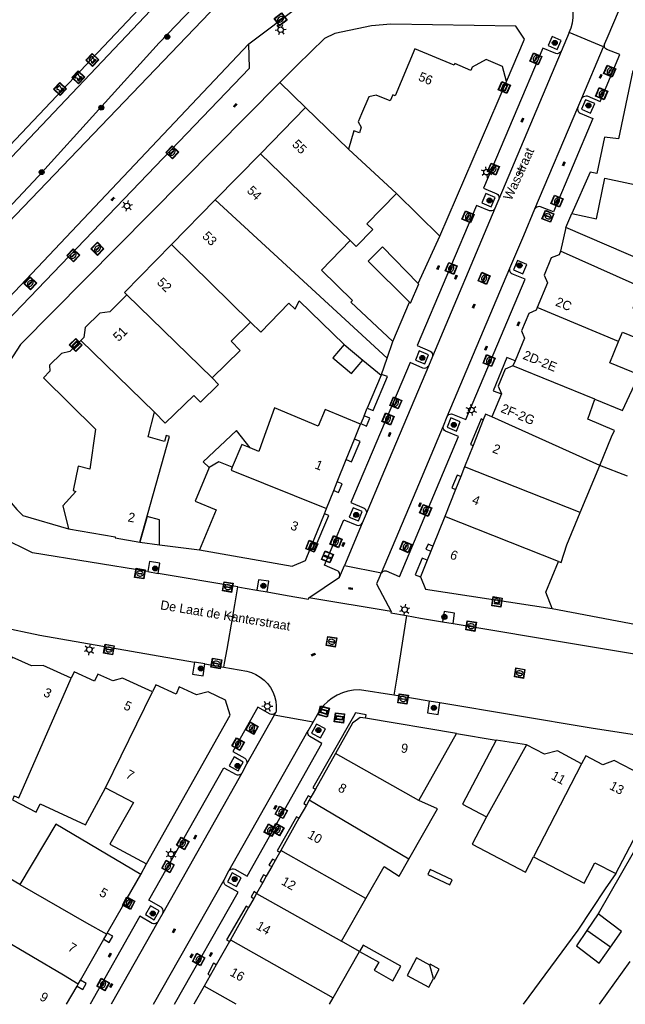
# Model space of a CAD drawing. Header units: metres. Extents: x 93870 to 95789, y 463036 to 464040.
# Tile 30 of 256: x 94261 to 94327, y 463040 to 463146. Entities that reach past the tile are written whole.
import ezdxf
from ezdxf.enums import TextEntityAlignment as Align

# ---------------------------------------------------------------- set-up
doc = ezdxf.new("R2010")
doc.units = ezdxf.units.M
doc.header["$LTSCALE"] = 25.4
for name, color, linetype in [('B_BEBOUWINGSGRENS_0', 1, 'Continuous'), ('B_LUIFEL_1', 200, 'Continuous'), ('B_TUSSENMUUR_0', 7, 'Continuous'), ('G_GRENS_ALGEMEEN_0', 7, 'Continuous'), ('Q_BOLDER_0', 7, 'Continuous'), ('Q_BOOM_0', 3, 'Continuous'), ('Q_BRANDKRAAN_0', 5, 'Continuous'), ('Q_CAI-KAST_0', 10, 'Continuous'), ('Q_DAMWAND_0', 6, 'Continuous'), ('Q_INSPECTIE_OF_RIOOLPUT_0', 253, 'Continuous'), ('Q_KOLK_0', 254, 'Continuous'), ('Q_LICHTMAST_0', 2, 'Continuous'), ('Q_STRAATNAAMBORD_0', 7, 'Continuous'), ('Q_VERKEERSBORDPAAL_0', 40, 'Continuous'), ('S_GBKN_SYMBOOL_OV_GROOT_0', 7, 'Continuous'), ('T_CULTUURGRENS_0', 76, 'Continuous'), ('T_HEK_0', 57, 'Continuous'), ('T_HEK_LIJN_0', 6, 'Continuous'), ('V_WEGGRENS_0', 7, 'Continuous'), ('Z_GBKN_HUISNUMMER_0', 252, 'Continuous'), ('Z_STRAATNAAM_0', 252, 'Continuous')]:
    doc.layers.add(name, color=color, linetype=linetype)

# ---------------------------------------------------------------- blocks, each defined once
blk = doc.blocks.new('Q_STRAATNAAMBORD')
for points in [[(-0.5, 0.5), (0.5, 0.5), (0.5, -0.5), (-0.5, -0.5)], [(-0.37, 0.22), (0.36, 0.22), (0.36, -0.21), (-0.37, -0.21)]]:
    blk.add_lwpolyline(points, close=True)
for points in [[(-0.44, 0.46), (0.44, 0.46, -0.414214), (0.46, 0.44), (0.46, -0.44, -0.414214), (0.44, -0.46), (-0.44, -0.46, -0.414214), (-0.46, -0.44), (-0.46, 0.44), (-0.46, 0.44), (-0.46, 0.45), (-0.46, 0.45), (-0.46, 0.45), (-0.46, 0.45), (-0.46, 0.45), (-0.46, 0.45), (-0.46, 0.46), (-0.46, 0.46), (-0.46, 0.46), (-0.45, 0.46), (-0.45, 0.46), (-0.45, 0.46), (-0.45, 0.46), (-0.45, 0.46), (-0.45, 0.46), (-0.44, 0.46), (-0.44, 0.46)], [(-0.29, 0.16), (0.28, 0.16, -0.414214), (0.3, 0.14), (0.3, -0.13, -0.414214), (0.28, -0.16), (-0.29, -0.16, -0.414214), (-0.31, -0.13), (-0.31, 0.14), (-0.31, 0.14), (-0.31, 0.14), (-0.31, 0.14), (-0.31, 0.15), (-0.31, 0.15), (-0.31, 0.15), (-0.3, 0.15), (-0.3, 0.15), (-0.3, 0.15), (-0.3, 0.16), (-0.3, 0.16), (-0.3, 0.16), (-0.3, 0.16), (-0.29, 0.16), (-0.29, 0.16), (-0.29, 0.16), (-0.29, 0.16), (-0.29, 0.16)]]:
    blk.add_lwpolyline(points, format="xyb")
blk = doc.blocks.new('Q_CAI-KAST')
for points in [[(-0.5, 0.5), (0.5, 0.5), (0.5, -0.5), (-0.5, -0.5)], [(-0.26, 0.26), (0.25, 0.26), (0.25, 0.19), (-0.26, 0.19)], [(-0.26, 0.11), (0.25, 0.11), (0.25, -0.33), (-0.26, -0.33)]]:
    blk.add_lwpolyline(points, close=True)
blk.add_lwpolyline([(-0.44, 0.46), (0.44, 0.46, -0.414214), (0.46, 0.44), (0.46, -0.44, -0.414214), (0.44, -0.46), (-0.44, -0.46, -0.414214), (-0.46, -0.44), (-0.46, 0.44), (-0.46, 0.44), (-0.46, 0.45), (-0.46, 0.45), (-0.46, 0.45), (-0.46, 0.45), (-0.46, 0.45), (-0.46, 0.45), (-0.46, 0.46), (-0.46, 0.46), (-0.46, 0.46), (-0.45, 0.46), (-0.45, 0.46), (-0.45, 0.46), (-0.45, 0.46), (-0.45, 0.46), (-0.45, 0.46), (-0.44, 0.46), (-0.44, 0.46)], format="xyb")
blk.add_circle((-0.18, -0.03), 0.0354)
blk = doc.blocks.new('Q_LICHTMAST')
for points in [[(-0.26, 0.15), (-0.52, 0.3)], [(0, 0.3), (0, 0.6)], [(0.26, 0.15), (0.52, 0.3)], [(-0.26, -0.15), (-0.52, -0.3)], [(0, -0.3), (0, -0.6)], [(0.26, -0.15), (0.52, -0.3)]]:
    blk.add_lwpolyline(points)
blk.add_circle((0, 0), 0.3)
blk = doc.blocks.new('Q_VERKEERSBORDPAAL')
for points in [[(-0.5, 0.5), (0.5, 0.5), (0.5, -0.5), (-0.5, -0.5)], [(-0.08, 0.33), (0.07, 0.33), (0.07, -0.33), (-0.08, -0.33)]]:
    blk.add_lwpolyline(points, close=True)
blk.add_lwpolyline([(-0.44, 0.46), (0.44, 0.46, -0.414214), (0.46, 0.44), (0.46, -0.44, -0.414214), (0.44, -0.46), (-0.44, -0.46, -0.414214), (-0.46, -0.44), (-0.46, 0.44), (-0.46, 0.44), (-0.46, 0.45), (-0.46, 0.45), (-0.46, 0.45), (-0.46, 0.45), (-0.46, 0.45), (-0.46, 0.45), (-0.46, 0.46), (-0.46, 0.46), (-0.46, 0.46), (-0.45, 0.46), (-0.45, 0.46), (-0.45, 0.46), (-0.45, 0.46), (-0.45, 0.46), (-0.45, 0.46), (-0.44, 0.46), (-0.44, 0.46)], format="xyb")
blk = doc.blocks.new('Q_KOLK')
blk.add_lwpolyline([(-0.5, 0.5), (0.5, 0.5), (0.5, -0.5), (-0.5, -0.5)], close=True)
for points in [[(-0.44, 0.46), (0.44, 0.46, -0.414214), (0.46, 0.44), (0.46, -0.44, -0.414214), (0.44, -0.46), (-0.44, -0.46, -0.414214), (-0.46, -0.44), (-0.46, 0.44, -0.414214), (-0.44, 0.46)], [(-0.34, 0.1, 0.380426), (-0.28, -0.18)], [(-0.01, 0.27, 0.240218), (-0.34, 0.1)], [(-0.19, 0.04, 0.853344), (-0.19, -0.03)], [(0.33, 0.11, 0.240191), (-0.01, 0.27)], [(0.18, -0.03, 0.849746), (0.18, 0.04)], [(0.27, -0.18, 0.380426), (0.33, 0.11)], [(-0.28, -0.18, 0.148452), (0.01, -0.26)], [(0.01, -0.26, 0.131742), (0.27, -0.18)]]:
    blk.add_lwpolyline(points, format="xyb")
for points in [[(-0.19, 0.04), (0.18, 0.04)], [(0.18, -0.03), (-0.19, -0.03)]]:
    blk.add_lwpolyline(points)
blk = doc.blocks.new('Q_INSPECTIE_OF_RIOOLPUT')
blk.add_lwpolyline([(-0.5, 0.5), (0.5, 0.5), (0.5, -0.5), (-0.5, -0.5)], close=True)
for points in [[(-0.44, 0.46), (0.44, 0.46, -0.414214), (0.46, 0.44), (0.46, -0.44, -0.414214), (0.44, -0.46), (-0.44, -0.46, -0.414214), (-0.46, -0.44), (-0.46, 0.44), (-0.46, 0.44), (-0.46, 0.45), (-0.46, 0.45), (-0.46, 0.45), (-0.46, 0.45), (-0.46, 0.45), (-0.46, 0.45), (-0.46, 0.46), (-0.46, 0.46), (-0.46, 0.46), (-0.45, 0.46), (-0.45, 0.46), (-0.45, 0.46), (-0.45, 0.46), (-0.45, 0.46), (-0.45, 0.46), (-0.44, 0.46), (-0.44, 0.46)], [(-0.34, 0.1, 0.380426), (-0.28, -0.18)], [(-0.01, 0.27, 0.240218), (-0.34, 0.1)], [(-0.19, 0.04, 0.853344), (-0.19, -0.03)], [(0.33, 0.11, 0.240191), (-0.01, 0.27)], [(0.18, -0.03, 0.849746), (0.18, 0.04)], [(0.27, -0.18, 0.380426), (0.33, 0.11)], [(-0.28, -0.18, 0.148452), (0.01, -0.26)], [(0.01, -0.26, 0.131742), (0.27, -0.18)]]:
    blk.add_lwpolyline(points, format="xyb")
for points in [[(-0.19, 0.04), (0.18, 0.04)], [(0.18, -0.03), (-0.19, -0.03)]]:
    blk.add_lwpolyline(points)
blk = doc.blocks.new('Q_BRANDKRAAN')
blk.add_lwpolyline([(-0.5, 0.5), (0.5, 0.5), (0.5, -0.5), (-0.5, -0.5)], close=True)
for points in [[(-0.44, 0.46), (0.44, 0.46, -0.414214), (0.46, 0.44), (0.46, -0.44, -0.414214), (0.44, -0.46), (-0.44, -0.46, -0.414214), (-0.46, -0.44), (-0.46, 0.44), (-0.46, 0.44), (-0.46, 0.45), (-0.46, 0.45), (-0.46, 0.45), (-0.46, 0.45), (-0.46, 0.45), (-0.46, 0.45), (-0.46, 0.46), (-0.46, 0.46), (-0.46, 0.46), (-0.45, 0.46), (-0.45, 0.46), (-0.45, 0.46), (-0.45, 0.46), (-0.45, 0.46), (-0.45, 0.46), (-0.44, 0.46), (-0.44, 0.46)], [(-0.34, 0.1, 0.380426), (-0.28, -0.18)], [(-0.01, 0.27, 0.240218), (-0.34, 0.1)], [(-0.19, 0.04, 0.853344), (-0.19, -0.03)], [(0.33, 0.11, 0.240191), (-0.01, 0.27)], [(0.18, -0.03, 0.849746), (0.18, 0.04)], [(0.27, -0.18, 0.380426), (0.33, 0.11)], [(-0.28, -0.18, 0.148452), (0.01, -0.26)], [(0.01, -0.26, 0.131742), (0.27, -0.18)]]:
    blk.add_lwpolyline(points, format="xyb")
for points in [[(-0.19, 0.04), (0.18, 0.04)], [(0.18, -0.03), (-0.19, -0.03)]]:
    blk.add_lwpolyline(points)
blk = doc.blocks.new('Q_BOLDER')
for points in [[(-0.5, 0.5), (0.5, 0.5), (0.5, -0.5), (-0.5, -0.5)], [(-0.27, -0.2), (0.27, -0.2), (0.27, -0.3), (-0.27, -0.3)]]:
    blk.add_lwpolyline(points, close=True)
for points in [[(-0.44, 0.46), (0.44, 0.46, -0.414214), (0.46, 0.44), (0.46, -0.44, -0.414214), (0.44, -0.46), (-0.44, -0.46, -0.414214), (-0.46, -0.44), (-0.46, 0.44), (-0.46, 0.44), (-0.46, 0.45), (-0.46, 0.45), (-0.46, 0.45), (-0.46, 0.45), (-0.46, 0.45), (-0.46, 0.45), (-0.46, 0.46), (-0.46, 0.46), (-0.46, 0.46), (-0.45, 0.46), (-0.45, 0.46), (-0.45, 0.46), (-0.45, 0.46), (-0.45, 0.46), (-0.45, 0.46), (-0.44, 0.46), (-0.44, 0.46)], [(-0.23, 0.27, 0.439965), (-0.26, 0.19)], [(-0.15, 0.29, 0.109301), (-0.23, 0.27)], [(0.22, 0.27, 0.148019), (0.13, 0.29)], [(0.25, 0.19, 0.326045), (0.22, 0.27)], [(-0.27, -0.16, 0.309814), (-0.17, -0.02)], [(0.16, -0.02, 0.22667), (0.27, -0.16)]]:
    blk.add_lwpolyline(points, format="xyb")
for points in [[(-0.17, 0.03), (-0.26, 0.19)], [(-0.17, -0.02), (-0.17, 0.03)], [(-0.15, 0.29), (0.13, 0.29)], [(0.16, 0.03), (0.25, 0.19)], [(0.16, -0.02), (0.16, 0.03)], [(-0.27, -0.16), (0.27, -0.16)]]:
    blk.add_lwpolyline(points)
blk = doc.blocks.new('Q_BOOM')
for radius in [0.27, 0.18, 0.09]:
    blk.add_circle((0, 0), radius)
blk = doc.blocks.new('S_GBKN_SYMBOOL_OV_GROOT')
for points in [[(-0.21875, 0.0625), (0.21875, 0.0625)], [(-0.21875, 0), (0.21875, 0)], [(-0.1875, 0.0625), (-0.1875, 0)], [(-0.125, 0.09375), (-0.125, 0.0625)], [(-0.125, 0), (-0.125, -0.0625)], [(-0.0625, 0.0625), (-0.0625, 0)], [(0, 0.09375), (0, 0.0625)], [(0, 0), (0, -0.0625)], [(0.0625, 0.0625), (0.0625, 0)], [(0.125, 0.09375), (0.125, 0.0625)], [(0.125, 0), (0.125, -0.0625)], [(0.1875, 0.0625), (0.1875, 0)], [(-0.21875, -0.0625), (0.21875, -0.0625)], [(-0.1875, -0.0625), (-0.1875, -0.09375)], [(-0.0625, -0.0625), (-0.0625, -0.09375)], [(0.0625, -0.0625), (0.0625, -0.09375)], [(0.1875, -0.0625), (0.1875, -0.09375)]]:
    blk.add_lwpolyline(points)

msp = doc.modelspace()

# ---------------------------------------------------------------- linework, layer by layer
at = {"layer": 'B_BEBOUWINGSGRENS_0'}
for p, q in [((94306.61, 463122.69), (94313.79, 463139.41)), ((94292.08, 463136.61), (94287.19, 463131.6)), ((94296.7, 463132.09), (94292.08, 463136.61)), ((94287.19, 463131.6), (94282.29, 463126.6)), ((94301.9, 463127.3), (94306.61, 463122.69)), ((94282.29, 463126.6), (94277.56, 463121.76)), ((94300.89, 463109.47), (94301.51, 463111.28)), ((94296.23, 463110.96), (94298.27, 463109.27)), ((94298.27, 463109.27), (94300.26, 463107.62)), ((94300.29, 463107.72), (94300.89, 463109.47)), ((94314.73, 463109.17), (94314.51, 463108.63)), ((94300.26, 463107.62), (94300.29, 463107.72)), ((94313.26, 463105.6), (94312.23, 463103.12)), ((94311.3, 463102.81), (94310.19, 463100.02)), ((94297.36, 463100.71), (94298.02, 463102.34)), ((94296.47, 463098.49), (94297.36, 463100.71)), ((94310.19, 463100.02), (94309.27, 463097.72)), ((94295.49, 463096.08), (94296.47, 463098.49)), ((94309.27, 463097.72), (94308.85, 463096.66)), ((94321.76, 463092.75), (94323.89, 463097.87)), ((94308.85, 463096.66), (94308.29, 463095.27)), ((94295.12, 463095.14), (94295.49, 463096.08)), ((94308.29, 463095.27), (94307.12, 463092.33)), ((94294.33, 463093.19), (94295.12, 463095.14)), ((94294.11, 463092.63), (94294.33, 463093.19)), ((94292.6, 463088.9), (94294.11, 463092.63)), ((94307.12, 463092.33), (94305.85, 463089.14)), ((94292.06, 463087.56), (94292.6, 463088.9)), ((94305.85, 463089.14), (94305.62, 463088.57)), ((94305.62, 463088.57), (94305.24, 463087.62)), ((94305.24, 463087.62), (94304.52, 463085.81)), ((94304.52, 463085.81), (94305.06, 463084.47)), ((94305.06, 463084.47), (94318.76, 463082.38)), ((94308.4, 463068.84), (94298.55, 463070.49)), ((94304.31, 463061.6), (94308.4, 463068.84)), ((94315.98, 463067.61), (94312.7, 463068.14)), ((94295.3, 463066.67), (94293.13, 463062.81)), ((94293.13, 463062.81), (94292.63, 463061.94)), ((94292.16, 463061.1), (94291.35, 463059.67)), ((94292.46, 463061.63), (94292.16, 463061.1)), ((94292.63, 463061.94), (94292.46, 463061.63)), ((94291.35, 463059.67), (94289.38, 463056.17)), ((94289.28, 463055.99), (94288.78, 463055.09)), ((94289.38, 463056.17), (94289.28, 463055.99)), ((94288.78, 463055.09), (94288.41, 463054.44)), ((94288.41, 463054.44), (94287.81, 463053.39)), ((94272.79, 463051.01), (94274.26, 463053.58)), ((94287.44, 463052.73), (94286.77, 463051.54)), ((94287.81, 463053.39), (94287.44, 463052.73)), ((94286.77, 463051.54), (94286.47, 463051)), ((94272.42, 463050.36), (94272.79, 463051.01)), ((94286.47, 463051), (94285.91, 463050)), ((94295.96, 463046.36), (94298.59, 463050.98)), ((94270.63, 463047.23), (94272.42, 463050.36)), ((94285.91, 463050), (94283.94, 463046.52)), ((94323.72, 463049.33), (94322.51, 463047.53)), ((94267.71, 463042.13), (94270.25, 463046.57)), ((94270.25, 463046.57), (94270.56, 463047.11)), ((94270.56, 463047.11), (94270.63, 463047.23)), ((94283.83, 463046.32), (94282.42, 463043.81)), ((94283.94, 463046.52), (94283.83, 463046.32)), ((94297.92, 463045.25), (94295.96, 463046.36)), ((94295.07, 463040.23), (94297.92, 463045.25)), ((94327.16, 463044.18), (94323.84, 463039.53)), ((94282.42, 463043.81), (94281.76, 463042.65)), ((94305.9, 463042.34), (94305.5, 463043.78)), ((94267.48, 463041.73), (94267.71, 463042.13)), ((94281.76, 463042.65), (94281.1, 463041.48)), ((94266.22, 463039.53), (94267.35, 463041.5)), ((94267.35, 463041.5), (94267.48, 463041.73)), ((94281.1, 463041.48), (94280, 463039.53)), ((94294.67, 463039.53), (94295.07, 463040.23))]:
    msp.add_line(p, q, dxfattribs=at)
for points in [[(94311.6, 463141.79), (94310.11, 463140.97), (94309.96, 463140.62), (94308.22, 463141.35), (94308.15, 463141.18), (94303.9, 463142.94), (94301.76, 463137.86), (94301.52, 463137.96), (94301.22, 463137.32), (94299.71, 463137.95), (94298.91, 463137.77), (94298.14, 463135.92), (94297.77, 463135.04), (94298.1, 463134.49), (94297.91, 463133.88), (94297.28, 463134.07), (94296.7, 463132.09)], [(94313.79, 463139.41), (94313.37, 463141.03), (94311.6, 463141.79)], [(94327.48, 463140.61), (94325.91, 463133.22), (94324.41, 463133.39), (94323.57, 463129.45), (94322.87, 463129.6), (94320.86, 463125.13)], [(94320.86, 463125.13), (94323.53, 463124.56), (94324.46, 463128.95), (94331.56, 463127.44)], [(94296.9, 463122.2), (94297.55, 463121.56), (94299.35, 463123.4), (94298.7, 463124.03), (94301.9, 463127.3)], [(94301.51, 463111.28), (94296.98, 463115.53), (94297.15, 463115.7), (94293.78, 463119), (94296.9, 463122.2)], [(94277.56, 463121.76), (94272.49, 463116.57), (94272.75, 463116.32)], [(94304.27, 463117.56), (94300.39, 463121.54), (94298.85, 463119.96), (94303.33, 463115.53)], [(94319.66, 463121.05), (94319.5, 463120.66), (94318.65, 463120.32), (94317.89, 463118.47), (94318.24, 463117.62), (94317.13, 463114.95)], [(94328.36, 463117.27), (94328.38, 463117.33), (94327.78, 463117.59), (94327.72, 463117.45), (94319.66, 463121.05)], [(94303.33, 463115.53), (94303.42, 463115.44), (94304.32, 463117.51), (94304.27, 463117.56)], [(94325.93, 463111.26), (94326.36, 463112.3), (94329.53, 463110.98), (94330.62, 463113.61), (94327.51, 463114.9), (94328.36, 463117.27)], [(94272.75, 463116.32), (94270.89, 463114.48), (94269.81, 463114.36), (94268.23, 463112.79), (94268.08, 463111.7), (94267.77, 463111.38)], [(94286.13, 463113.38), (94287.23, 463112.3), (94290.28, 463115.42), (94290.93, 463114.78), (94291.37, 463115.67), (94296.23, 463110.96)], [(94317.13, 463114.95), (94317.01, 463114.65), (94316.21, 463114.29), (94315.44, 463112.44), (94315.75, 463111.62), (94314.73, 463109.17)], [(94281.96, 463107.34), (94285.01, 463110.29), (94284.01, 463111.33), (94286.13, 463113.38)], [(94267.77, 463111.38), (94266.56, 463110.18), (94265.66, 463109.99), (94264.38, 463108.72), (94264.41, 463108.05), (94263.71, 463107.36), (94269.36, 463101.77), (94268.75, 463097.45), (94267.47, 463097.79), (94266.95, 463095.16), (94267.23, 463095.04), (94265.8, 463093.5), (94266.44, 463091)], [(94323.35, 463105.04), (94326.35, 463103.8), (94328.15, 463107.67), (94324.98, 463108.98), (94325.93, 463111.26)], [(94296.23, 463110.96), (94295.01, 463109.5), (94297.05, 463107.81), (94298.27, 463109.27)], [(94314.51, 463108.63), (94313.68, 463108.28), (94312.91, 463106.43), (94313.26, 463105.6)], [(94275.72, 463103.61), (94276.9, 463102.45), (94279.98, 463105.43), (94280.69, 463104.71), (94282.66, 463106.63), (94281.96, 463107.34)], [(94323.89, 463097.87), (94325.16, 463100.95), (94325.5, 463101.66), (94322.59, 463102.87), (94323.35, 463105.04)], [(94298.02, 463102.34), (94294.19, 463103.93), (94293.44, 463102.12), (94288.7, 463104.09), (94287.45, 463100.61), (94287, 463099.37), (94286.09, 463099.75)], [(94274.16, 463089.54), (94277.34, 463101), (94276.98, 463101.09), (94276.81, 463100.47), (94275.06, 463100.95), (94275.72, 463103.61)], [(94312.23, 463103.12), (94311.54, 463103.41), (94311.3, 463102.81)], [(94286.09, 463099.75), (94284.6, 463101.64), (94281, 463098.25), (94281.64, 463097.65)], [(94286.09, 463099.75), (94285.17, 463100.13), (94284.15, 463097.66)], [(94281.64, 463097.65), (94280.13, 463093.98), (94282.39, 463093.04), (94280.59, 463088.73)], [(94284.15, 463097.66), (94282.68, 463098.26), (94281.64, 463097.65)], [(94319.43, 463087.47), (94319.73, 463087.35), (94320.32, 463089.26), (94321.76, 463092.75)], [(94266.44, 463091), (94271.48, 463090.14), (94271.46, 463090.02), (94274.16, 463089.54)], [(94280.59, 463088.73), (94290.63, 463086.96), (94292.06, 463087.56)], [(94318.76, 463082.38), (94318.05, 463084.14), (94319.43, 463087.47)], [(94266.72, 463074.83), (94263.69, 463076.21), (94262.43, 463076.18), (94260.33, 463077.09), (94260.04, 463076.43)], [(94275.52, 463073.35), (94272.27, 463074.83), (94271.23, 463074.54), (94269.61, 463075.28), (94269.26, 463074.51), (94267.04, 463075.53), (94266.72, 463074.83)], [(94283.41, 463072.45), (94281.53, 463073.37), (94280.29, 463073.02), (94278.41, 463073.88), (94278.06, 463073.11), (94275.86, 463074.11), (94275.52, 463073.35)], [(94274.85, 463054.73), (94283.91, 463070.83), (94283.41, 463072.45)], [(94298.55, 463070.49), (94297.98, 463070.59), (94297.16, 463069.96), (94295.3, 463066.67)], [(94312.7, 463068.14), (94309.05, 463061.19), (94311.65, 463059.81)], [(94321.93, 463065.56), (94319.31, 463066.97), (94317.92, 463066.59), (94315.98, 463067.61)], [(94328.36, 463064.41), (94325.46, 463065.93), (94324.23, 463065.47), (94322.39, 463066.43), (94321.93, 463065.56)], [(94325.62, 463053.68), (94330.53, 463063.05), (94328.81, 463063.95), (94328.27, 463064.23), (94328.36, 463064.41)], [(94260.57, 463062.1), (94260.37, 463061.67), (94262.92, 463060.34), (94263.36, 463061.24), (94268.27, 463058.95), (94270.43, 463062.95)], [(94270.43, 463062.95), (94273.45, 463061.36), (94270.91, 463056.85), (94274.85, 463054.73)], [(94303.26, 463055.25), (94306.35, 463060.68), (94304.31, 463061.6)], [(94274.26, 463053.58), (94265.07, 463059.04), (94261.18, 463052.5)], [(94311.65, 463059.81), (94310.1, 463056.85), (94315.86, 463053.83), (94316.73, 463055.5)], [(94298.59, 463050.98), (94300.58, 463054.46), (94302.21, 463053.39), (94303.26, 463055.25)], [(94316.73, 463055.5), (94322.2, 463052.64), (94323.36, 463054.86), (94325.62, 463053.68)], [(94261.18, 463052.5), (94258.61, 463053.97), (94255.59, 463048.74)], [(94305.56, 463054.12), (94305.31, 463053.57), (94307.69, 463052.46), (94307.94, 463053), (94305.56, 463054.12)], [(94325.04, 463045.71), (94326.25, 463047.41), (94323.72, 463049.33)], [(94322.51, 463047.53), (94321.38, 463045.85), (94323.82, 463044), (94325.04, 463045.71)], [(94297.92, 463045.25), (94299.99, 463044.09), (94299.5, 463043.22), (94301.5, 463042.09), (94302.38, 463043.65), (94298.31, 463045.95), (94297.92, 463045.25)], [(94305.5, 463043.78), (94304.07, 463044.55), (94303.05, 463042.65), (94305.4, 463041.4), (94305.9, 463042.34)]]:
    msp.add_lwpolyline(points, dxfattribs=at)
at = {"layer": 'B_LUIFEL_1'}
for p, q in [((94274.16, 463089.54), (94276.27, 463089.27)), ((94305.55, 463043.87), (94305.5, 463043.78))]:
    msp.add_line(p, q, dxfattribs=at)
for points in [[(94276.27, 463089.27), (94276.29, 463091.98), (94274.94, 463092.35), (94274.16, 463089.54)], [(94305.9, 463042.34), (94305.99, 463042.3), (94306.54, 463043.34), (94305.55, 463043.87)]]:
    msp.add_lwpolyline(points, dxfattribs=at)
at = {"layer": 'B_TUSSENMUUR_0'}
for p, q in [((94296.9, 463122.2), (94287.19, 463131.6)), ((94301.9, 463127.3), (94296.7, 463132.09)), ((94300.89, 463109.47), (94282.29, 463126.6)), ((94277.56, 463121.76), (94286.13, 463113.38)), ((94281.96, 463107.34), (94272.75, 463116.32)), ((94325.93, 463111.26), (94317.13, 463114.95)), ((94275.72, 463103.61), (94267.77, 463111.38)), ((94323.35, 463105.04), (94314.51, 463108.63)), ((94323.89, 463097.87), (94312.23, 463103.12)), ((94321.76, 463092.75), (94309.27, 463097.72)), ((94319.43, 463087.47), (94307.12, 463092.33)), ((94270.43, 463062.95), (94275.52, 463073.35)), ((94315.98, 463067.61), (94311.65, 463059.81)), ((94304.31, 463061.6), (94295.3, 463066.67)), ((94321.93, 463065.56), (94316.73, 463055.5)), ((94303.26, 463055.25), (94292.46, 463061.63)), ((94298.59, 463050.98), (94289.38, 463056.17)), ((94286.77, 463051.54), (94295.96, 463046.36)), ((94325.04, 463045.71), (94322.51, 463047.53)), ((94283.94, 463046.52), (94295.07, 463040.23)), ((94284.55, 463039.53), (94281.1, 463041.48))]:
    msp.add_line(p, q, dxfattribs=at)
for points in [[(94284.15, 463097.66), (94284.02, 463097.35), (94294.33, 463093.19)], [(94260.57, 463062.1), (94261.07, 463061.88), (94266.72, 463074.83)], [(94261.18, 463052.5), (94268.39, 463048.36), (94270.56, 463047.11)], [(94267.48, 463041.73), (94265.88, 463042.67), (94255.59, 463048.74)]]:
    msp.add_lwpolyline(points, dxfattribs=at)
at = {"layer": 'G_GRENS_ALGEMEEN_0'}
for p, q in [((94300.26, 463107.62), (94298.75, 463104.07)), ((94298.4, 463103.23), (94298.04, 463102.39)), ((94326.9, 463096.7), (94323.89, 463097.87))]:
    msp.add_line(p, q, dxfattribs=at)
at = {"layer": 'Q_DAMWAND_0'}
msp.add_lwpolyline([(94309.11, 463162.93), (94296.58, 463162.85), (94291.31, 463161.28), (94290.29, 463161.03), (94289.28, 463160.72), (94288.3, 463160.33), (94287.35, 463159.88), (94286.43, 463159.36), (94285.55, 463158.79), (94284.71, 463158.15), (94283.92, 463157.46), (94283.18, 463156.71), (94282.49, 463155.91), (94277.85, 463151.31), (94256.21, 463128.46)], dxfattribs=at)
at = {"layer": 'T_CULTUURGRENS_0'}
for points in [[(94441.67, 463136.31), (94408.7, 463144.34), (94362, 463156.78), (94348.32, 463159.78), (94337.5, 463161.43), (94332.91, 463161.72), (94312.68, 463161.95), (94296.73, 463161.86), (94291.6, 463160.32), (94290.63, 463160.09), (94289.68, 463159.8), (94288.76, 463159.44), (94287.86, 463159.02), (94286.99, 463158.53), (94286.16, 463157.99), (94285.37, 463157.39), (94284.62, 463156.74), (94283.91, 463156.04), (94283.26, 463155.28), (94278.57, 463150.61), (94256.93, 463127.77)], [(94246.95, 463111.93), (94263.19, 463129.16), (94276.22, 463143.6), (94286.31, 463154.11), (94287.93, 463155.57), (94289.19, 463156.27), (94291.71, 463157.33), (94293.25, 463157.62), (94294.24, 463157.72), (94313.62, 463158.24), (94335.9, 463158.19), (94337.89, 463158.03), (94343.33, 463157.9), (94349.36, 463156.82), (94362.03, 463153.33), (94380.7, 463147.94), (94404.95, 463141.26), (94423.69, 463137.19)]]:
    msp.add_lwpolyline(points, dxfattribs=at)
at = {"layer": 'T_HEK_0'}
for p, q in [((94289.3, 463139.32), (94291.15, 463141.19)), ((94292.08, 463136.61), (94289.3, 463139.32)), ((94320.24, 463123.61), (94320.86, 463125.13)), ((94329.71, 463119.5), (94320.24, 463123.61)), ((94304.27, 463117.56), (94306.61, 463122.69)), ((94308.4, 463068.84), (94312.7, 463068.14))]:
    msp.add_line(p, q, dxfattribs=at)
msp.add_lwpolyline([(94318.76, 463082.38), (94334.91, 463079.31), (94338.17, 463078.73)], dxfattribs=at)
at = {"layer": 'T_HEK_LIJN_0'}
msp.add_line((94327.52, 463055.93), (94323.72, 463049.33), dxfattribs=at)
msp.add_lwpolyline([(94325.62, 463053.68), (94324.47, 463052.03), (94321.53, 463047.54), (94315.61, 463039.53)], dxfattribs=at)
at = {"layer": 'V_WEGGRENS_0'}
for p, q in [((94319.71, 463143.87), (94318.73, 463144.28)), ((94320.58, 463144.71), (94319.73, 463142.68)), ((94320.58, 463144.71), (94320.81, 463145.24)), ((94324.29, 463143.18), (94320.58, 463144.71)), ((94324.76, 463144.31), (94324.41, 463143.48)), ((94285.92, 463143.51), (94256.43, 463112.28)), ((94286.01, 463140.85), (94285.92, 463143.51)), ((94321.94, 463137.6), (94324.29, 463143.18)), ((94324.41, 463143.48), (94324.29, 463143.18)), ((94319.73, 463142.68), (94312.99, 463126.67)), ((94321.51, 463136.59), (94321.94, 463137.6)), ((94322.9, 463136), (94323.36, 463137.03)), ((94316.88, 463125.63), (94321.51, 463136.59)), ((94312.57, 463126.86), (94311.56, 463127.28)), ((94312.99, 463126.67), (94312.56, 463125.66)), ((94312.56, 463125.66), (94305.8, 463109.66)), ((94320.24, 463123.61), (94319.66, 463121.05)), ((94307.39, 463103.16), (94314.17, 463119.2)), ((94315.59, 463118.61), (94316.01, 463119.62)), ((94301.51, 463111.28), (94303.33, 463115.53)), ((94305.8, 463109.66), (94305.36, 463108.61)), ((94298.4, 463103.23), (94298.75, 463104.07)), ((94306.98, 463102.16), (94307.39, 463103.16)), ((94298.02, 463102.34), (94298.04, 463102.39)), ((94308.4, 463101.58), (94308.81, 463102.59)), ((94298.63, 463092.63), (94298.21, 463091.63)), ((94298.21, 463091.63), (94296.27, 463087.02)), ((94276.27, 463089.27), (94280.59, 463088.73)), ((94295.74, 463085.77), (94296.27, 463087.02)), ((94296.27, 463087.02), (94300.28, 463086.25)), ((94275.01, 463086.37), (94276.14, 463086.18)), ((94284.76, 463084.73), (94276.14, 463086.18)), ((94292.44, 463083.53), (94295.74, 463085.77)), ((94299.73, 463085.06), (94301.32, 463082.04)), ((94286.8, 463084.37), (94287.93, 463084.17)), ((94301.32, 463082.04), (94292.44, 463083.53)), ((94306.89, 463080.95), (94308.03, 463080.76)), ((94281.19, 463076.37), (94280.06, 463076.57)), ((94281.19, 463076.37), (94283.24, 463076.01)), ((94305.46, 463072.34), (94301.63, 463072.98)), ((94306.6, 463072.15), (94305.46, 463072.34)), ((94288.69, 463070.84), (94285.7, 463065.53)), ((94288.69, 463070.84), (94288.84, 463071.11)), ((94292.88, 463070.06), (94288.69, 463070.84)), ((94292.34, 463069.13), (94292.88, 463070.06)), ((94285.7, 463065.53), (94285.17, 463064.55)), ((94285.17, 463064.55), (94276.65, 463049.41)), ((94274.26, 463053.58), (94274.85, 463054.73)), ((94283.27, 463053.02), (94283.79, 463053.99)), ((94275.63, 463039.53), (94283.27, 463053.02)), ((94276.65, 463049.41), (94276.1, 463048.45)), ((94276.1, 463048.45), (94271.06, 463039.53))]:
    msp.add_line(p, q, dxfattribs=at)
for points in [[(94256.47, 463120.57), (94281.73, 463146.89), (94283.83, 463149.02), (94286.1, 463150.98), (94289.5, 463153.47), (94291.06, 463154.33), (94292.7, 463154.86), (94296.89, 463155.62), (94302.89, 463156.03), (94308.89, 463155.99), (94314.96, 463155.87)], [(94285.92, 463143.51), (94291.47, 463147.66), (94293.91, 463149.07), (94297.02, 463150.03), (94299.44, 463150.4)], [(94320.81, 463145.24), (94320.96, 463145.76), (94321.03, 463146.3), (94321.02, 463146.85), (94320.93, 463147.39), (94320.77, 463147.91), (94320.53, 463148.39), (94320.22, 463148.84), (94319.85, 463149.25), (94319.43, 463149.59), (94318.96, 463149.86), (94318.45, 463150.07), (94317.93, 463150.2), (94317.38, 463150.25), (94314.92, 463150.29)], [(94330.56, 463150), (94330.12, 463150.01), (94329.34, 463149.88), (94328.78, 463149.7), (94328.25, 463149.47), (94327.74, 463149.17), (94327.28, 463148.82), (94326.85, 463148.41), (94326.48, 463147.96), (94326.16, 463147.47), (94325.89, 463146.95), (94324.76, 463144.31)], [(94314.83, 463145.4), (94301.31, 463145.61), (94299.22, 463145.45), (94295.23, 463144.61), (94294.13, 463144.06), (94291.15, 463141.19)], [(94313.79, 463139.41), (94315.76, 463144), (94314.83, 463145.4)], [(94318.73, 463144.28), (94318.31, 463143.3), (94319.29, 463142.89), (94319.71, 463143.87)], [(94321.94, 463137.6), (94322.03, 463137.71), (94322.14, 463137.79), (94322.27, 463137.84), (94322.41, 463137.86), (94322.55, 463137.85), (94323.94, 463137.27), (94326.08, 463142.33), (94324.65, 463142.89), (94324.54, 463142.97), (94324.46, 463143.08), (94324.41, 463143.21), (94324.39, 463143.35), (94324.41, 463143.48)], [(94319.73, 463142.68), (94319.64, 463142.59), (94319.53, 463142.51), (94319.41, 463142.46), (94319.28, 463142.43), (94319.15, 463142.44), (94317.74, 463143.03), (94311.33, 463127.87), (94312.76, 463127.26), (94312.86, 463127.18), (94312.94, 463127.07), (94312.99, 463126.94), (94313.01, 463126.81), (94312.99, 463126.67)], [(94256.43, 463112.28), (94258.82, 463112.55), (94286.01, 463140.85)], [(94289.3, 463139.32), (94261.22, 463110.95), (94259.66, 463108.49), (94259.18, 463107.72), (94258.75, 463106.92), (94258.38, 463106.09), (94258.08, 463105.23), (94257.84, 463104.36), (94257.66, 463103.46), (94257.55, 463102.56), (94257.51, 463101.66)], [(94323.36, 463137.03), (94322.37, 463137.45), (94321.93, 463136.42), (94322.9, 463136)], [(94321.51, 463136.59), (94321.49, 463136.45), (94321.51, 463136.31), (94321.56, 463136.18), (94321.65, 463136.08), (94321.76, 463135.99), (94323.16, 463135.42), (94318.9, 463125.3), (94317.48, 463125.87), (94317.35, 463125.89), (94317.21, 463125.87), (94317.08, 463125.82), (94316.97, 463125.74), (94316.88, 463125.63)], [(94311.56, 463127.28), (94311.15, 463126.27), (94312.15, 463125.86), (94312.57, 463126.86)], [(94312.56, 463125.66), (94312.48, 463125.55), (94312.36, 463125.47), (94312.23, 463125.42), (94312.09, 463125.41), (94311.96, 463125.43), (94310.55, 463126.01), (94304.14, 463110.85), (94305.54, 463110.24), (94305.65, 463110.16), (94305.74, 463110.06), (94305.8, 463109.93), (94305.82, 463109.79), (94305.8, 463109.66)], [(94314.17, 463119.2), (94315.67, 463122.75), (94316.88, 463125.63)], [(94316.01, 463119.62), (94315, 463120.04), (94314.58, 463119.03), (94315.59, 463118.61)], [(94307.39, 463103.16), (94307.47, 463103.27), (94307.58, 463103.36), (94307.71, 463103.41), (94307.84, 463103.43), (94307.98, 463103.42), (94309.42, 463102.85), (94315.82, 463118.02), (94314.4, 463118.61), (94314.29, 463118.69), (94314.21, 463118.8), (94314.16, 463118.93), (94314.15, 463119.07), (94314.17, 463119.2)], [(94305.37, 463109.85), (94304.37, 463110.25), (94303.97, 463109.25), (94304.97, 463108.85), (94305.37, 463109.85)], [(94314.73, 463109.17), (94313.85, 463109.53), (94312.35, 463105.94), (94313.26, 463105.6)], [(94305.36, 463108.61), (94305.27, 463108.52), (94305.16, 463108.44), (94305.04, 463108.39), (94304.91, 463108.37), (94304.77, 463108.39), (94303.37, 463109), (94296.98, 463093.85), (94298.41, 463093.24), (94298.51, 463093.15), (94298.59, 463093.03), (94298.64, 463092.9), (94298.65, 463092.76), (94298.63, 463092.63)], [(94305.36, 463108.61), (94300.34, 463096.67), (94298.63, 463092.63)], [(94298.75, 463104.07), (94299.39, 463103.8), (94300.94, 463107.49), (94300.29, 463107.72)], [(94298.04, 463102.39), (94298.67, 463102.12), (94299.04, 463102.96), (94298.4, 463103.23)], [(94308.81, 463102.59), (94307.8, 463103), (94307.38, 463101.99), (94308.4, 463101.58)], [(94311.3, 463102.81), (94311.06, 463102.9), (94309.9, 463100.13), (94310.19, 463100.02)], [(94257.51, 463101.66), (94257.54, 463100.72), (94257.63, 463099.78), (94257.8, 463098.86), (94258.04, 463097.95), (94258.35, 463097.06), (94258.72, 463096.2), (94259.16, 463095.36), (94259.66, 463094.57), (94260.22, 463093.81), (94260.83, 463093.1), (94261.5, 463092.44), (94266.44, 463091)], [(94300.28, 463086.25), (94304.02, 463095.12), (94306.98, 463102.16)], [(94302.22, 463085.79), (94308.63, 463100.98), (94307.21, 463101.56), (94307.1, 463101.65), (94307.02, 463101.76), (94306.97, 463101.89), (94306.96, 463102.02), (94306.98, 463102.16)], [(94296.47, 463098.49), (94297.05, 463098.25), (94297.99, 463100.46), (94297.36, 463100.71)], [(94275.01, 463086.37), (94262.55, 463088.41), (94259.19, 463090.07), (94252.84, 463096.38)], [(94308.85, 463096.66), (94308.48, 463096.81), (94307.91, 463095.43), (94308.29, 463095.27)], [(94295.12, 463095.14), (94295.64, 463094.92), (94296.04, 463095.86), (94295.49, 463096.08)], [(94298.21, 463092.86), (94297.21, 463093.27), (94296.79, 463092.26), (94297.8, 463091.85), (94298.21, 463092.86)], [(94292.6, 463088.9), (94293.02, 463088.73), (94294.59, 463092.44), (94294.11, 463092.63)], [(94294.11, 463087.06), (94296.2, 463091.97), (94297.62, 463091.39), (94297.76, 463091.37), (94297.9, 463091.38), (94298.02, 463091.44), (94298.13, 463091.52), (94298.21, 463091.63)], [(94245.71, 463088.88), (94249.68, 463085.21), (94251.26, 463083.96), (94254.17, 463082.15), (94255.98, 463081.29), (94258.86, 463080.43), (94263.32, 463079.49), (94280.06, 463076.57)], [(94305.85, 463089.14), (94305.35, 463089.34), (94305.09, 463088.78), (94305.62, 463088.57)], [(94305.24, 463087.62), (94304.7, 463087.83), (94303.93, 463086.02), (94304.52, 463085.81)], [(94276.14, 463086.18), (94276.31, 463087.29), (94275.18, 463087.47), (94275.01, 463086.37)], [(94295.74, 463085.77), (94295.78, 463086.05), (94295.76, 463086.15), (94295.73, 463086.24), (94295.67, 463086.33), (94295.6, 463086.4), (94295.51, 463086.46), (94294.11, 463087.06)], [(94300.28, 463086.25), (94300.22, 463086.18), (94300.1, 463085.89), (94299.73, 463085.06)], [(94302.22, 463085.79), (94300.81, 463086.41), (94300.7, 463086.43), (94300.58, 463086.42), (94300.47, 463086.39), (94300.36, 463086.33), (94300.28, 463086.25)], [(94284.2, 463081.52), (94284.42, 463082.76), (94284.76, 463084.73)], [(94284.76, 463084.73), (94285.55, 463084.59), (94286.8, 463084.37)], [(94287.93, 463084.17), (94288.11, 463085.32), (94286.97, 463085.49), (94286.8, 463084.37)], [(94287.93, 463084.17), (94290.08, 463083.79), (94292.4, 463083.38), (94292.44, 463083.53)], [(94283.24, 463076.01), (94283.32, 463076.47), (94283.59, 463077.98), (94284.2, 463081.52)], [(94301.32, 463082.04), (94301.3, 463081.9), (94303, 463081.6)], [(94303, 463081.6), (94301.95, 463074.96), (94301.63, 463072.98)], [(94303, 463081.6), (94304.51, 463081.34), (94306.89, 463080.95)], [(94308.03, 463080.76), (94308.2, 463081.87), (94307.07, 463082.05), (94306.89, 463080.95)], [(94308.03, 463080.76), (94317.05, 463079.25), (94337.4, 463075.84), (94340.14, 463075.03)], [(94280.06, 463076.57), (94279.85, 463075.27), (94280.99, 463075.09), (94281.19, 463076.37)], [(94283.24, 463076.01), (94285.72, 463075.59), (94286.23, 463075.44), (94286.71, 463075.23), (94287.17, 463074.96), (94287.58, 463074.63), (94287.95, 463074.25), (94288.27, 463073.82), (94288.53, 463073.36), (94288.72, 463072.87), (94288.85, 463072.35), (94288.91, 463071.83), (94288.91, 463071.75), (94288.9, 463071.31), (94288.84, 463071.11)], [(94301.63, 463072.98), (94297.89, 463073.58), (94297.27, 463073.54), (94296.66, 463073.43), (94296.06, 463073.25), (94295.49, 463073), (94294.96, 463072.68), (94294.47, 463072.3), (94294.03, 463071.86), (94293.65, 463071.37)], [(94305.46, 463072.34), (94305.26, 463071.08), (94306.4, 463070.9), (94306.6, 463072.15)], [(94340.68, 463065.19), (94338.32, 463066.11), (94333.33, 463067.66), (94330.23, 463068.31), (94322.96, 463069.41), (94306.6, 463072.15)], [(94286.9, 463071.69), (94284.2, 463066.91), (94285.52, 463066.17), (94285.62, 463066.07), (94285.69, 463065.94), (94285.73, 463065.81), (94285.73, 463065.66), (94285.7, 463065.53)], [(94288.84, 463071.11), (94288.75, 463071.02), (94288.63, 463070.95), (94288.5, 463070.91), (94288.37, 463070.91), (94288.24, 463070.94), (94286.9, 463071.69)], [(94297.25, 463070.68), (94292.85, 463062.96), (94293.13, 463062.81)], [(94292.88, 463070.06), (94293.52, 463071.16), (94293.65, 463071.37)], [(94298.55, 463070.49), (94298.62, 463070.88), (94297.48, 463071.08), (94297.25, 463070.68)], [(94294.23, 463069.34), (94293.25, 463069.86), (94292.73, 463068.89), (94293.7, 463068.37), (94294.23, 463069.34)], [(94283.79, 463053.99), (94283.88, 463054.1), (94284, 463054.17), (94284.14, 463054.21), (94284.28, 463054.21), (94284.41, 463054.16), (94285.77, 463053.42), (94293.85, 463067.75), (94292.52, 463068.52), (94292.42, 463068.62), (94292.35, 463068.73), (94292.31, 463068.86), (94292.31, 463069), (94292.34, 463069.13)], [(94283.79, 463053.99), (94292.17, 463068.83), (94292.34, 463069.13)], [(94285.32, 463065.76), (94284.36, 463066.31), (94283.82, 463065.35), (94284.77, 463064.81), (94285.32, 463065.76)], [(94276.65, 463049.41), (94276.68, 463049.55), (94276.67, 463049.69), (94276.63, 463049.82), (94276.56, 463049.94), (94276.46, 463050.03), (94275.11, 463050.79), (94283.23, 463065.14), (94284.55, 463064.41), (94284.68, 463064.37), (94284.82, 463064.37), (94284.95, 463064.4), (94285.07, 463064.46), (94285.17, 463064.55)], [(94292.63, 463061.94), (94292.35, 463062.09), (94291.88, 463061.26), (94292.16, 463061.1)], [(94291.35, 463059.67), (94291.1, 463059.81), (94289.01, 463056.15), (94289.28, 463055.99)], [(94288.78, 463055.09), (94288.5, 463055.25), (94288.11, 463054.61), (94288.41, 463054.44)], [(94285.11, 463053.23), (94284.15, 463053.76), (94283.63, 463052.8), (94284.59, 463052.27), (94285.11, 463053.23)], [(94277.91, 463039.53), (94284.78, 463051.66), (94283.43, 463052.42), (94283.33, 463052.51), (94283.26, 463052.63), (94283.23, 463052.76), (94283.23, 463052.89), (94283.27, 463053.02)], [(94287.81, 463053.39), (94287.53, 463053.55), (94287.16, 463052.89), (94287.44, 463052.73)], [(94286.77, 463051.54), (94286.5, 463051.73), (94286.19, 463051.15), (94286.47, 463051)], [(94272.42, 463050.36), (94272.98, 463050.03), (94273.34, 463050.7), (94272.79, 463051.01)], [(94276.25, 463049.65), (94275.3, 463050.19), (94274.75, 463049.24)], [(94274.75, 463049.24), (94275.71, 463048.69), (94276.25, 463049.65)], [(94285.91, 463050), (94285.63, 463050.16), (94283.51, 463046.5), (94283.83, 463046.32)], [(94276.1, 463048.45), (94276, 463048.36), (94275.88, 463048.29), (94275.75, 463048.25), (94275.62, 463048.25), (94275.49, 463048.29), (94274.14, 463049.06), (94268.76, 463039.53)], [(94270.25, 463046.57), (94270.84, 463046.24), (94271.22, 463046.89), (94270.63, 463047.23)], [(94282.42, 463043.81), (94282.13, 463043.97), (94281.5, 463042.8), (94281.76, 463042.65)], [(94267.35, 463041.5), (94267.97, 463041.14), (94268.34, 463041.8), (94267.71, 463042.13)]]:
    msp.add_lwpolyline(points, dxfattribs=at)
at = {"layer": 'Z_STRAATNAAM_0'}
for p, q in [((94315.13, 463129.42), (94315.55, 463130.33)), ((94283.4, 463081.65), (94284.2, 463081.52)), ((94284.2, 463081.52), (94284.39, 463081.48))]:
    msp.add_line(p, q, dxfattribs=at)

# ---------------------------------------------------------------- block references
at = {"layer": 'Q_BOLDER_0', "rotation": 46.55643460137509}
for p in [(94269.01, 463141.76), (94267.49, 463139.87), (94265.51, 463138.61)]:
    msp.add_blockref('Q_BOLDER', p, dxfattribs=at)
at = {"layer": 'Q_BOOM_0'}
for p, rotation in [((94277.11, 463144.26), 46.18740814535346), ((94319.03, 463143.6), 156.9918070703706), ((94269.98, 463136.59), 47.9129531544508), ((94322.67, 463136.82), 156.6041301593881), ((94263.53, 463129.61), 47.9129531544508), ((94311.98, 463126.54), 67.56254052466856), ((94315.22, 463119.5), 67.42042743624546), ((94304.7, 463109.5), 68.20848957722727), ((94308.11, 463102.25), 157.7509763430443), ((94297.56, 463092.5), 67.71999728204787), ((94275.81, 463086.71), 81.08606712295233), ((94287.51, 463084.83), 81.1071187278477), ((94307.09, 463081.46), 81.1177619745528), ((94280.75, 463075.88), 81.08250522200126), ((94305.96, 463071.63), 81.0649474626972), ((94293.46, 463069.21), 151.4184880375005), ((94284.71, 463065.34), 60.46878713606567), ((94284.4, 463053.09), 151.3519583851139), ((94275.55, 463049.36), 60.2163267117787)]:
    msp.add_blockref('Q_BOOM', p, dxfattribs=dict(at, rotation=rotation))
at = {"layer": 'Q_BRANDKRAAN_0'}
for p, rotation in [((94269.56, 463121.31), 45.29434242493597), ((94289.06, 463058.45), 60.57013169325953)]:
    msp.add_blockref('Q_BRANDKRAAN', p, dxfattribs=dict(at, rotation=rotation))
at = {"layer": 'Q_CAI-KAST_0', "rotation": 171.3261332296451}
msp.add_blockref('Q_CAI-KAST', (94312.78, 463083.09), dxfattribs=at)
at = {"layer": 'Q_INSPECTIE_OF_RIOOLPUT_0'}
for p, rotation in [((94311.39, 463118.11), 67.09547127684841), ((94262.3, 463117.57), 46.63189009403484), ((94294.88, 463078.78), 170.516762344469), ((94315.23, 463075.38), 170.4985743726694)]:
    msp.add_blockref('Q_INSPECTIE_OF_RIOOLPUT', p, dxfattribs=dict(at, rotation=rotation))
at = {"layer": 'Q_KOLK_0'}
for p, rotation in [((94289.37, 463146.15), 36.80374581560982), ((94316.98, 463141.87), 67.07517376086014), ((94324.97, 463140.54), 67.03427333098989), ((94324.1, 463138.1), 67.03427333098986), ((94277.66, 463131.76), 46.14883797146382), ((94312.4, 463129.94), 67.07517376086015), ((94319.27, 463126.47), 67.16786404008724), ((94309.64, 463124.77), 67.07344980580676), ((94318.29, 463124.83), 157.9057696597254), ((94266.95, 463120.59), 46.14883797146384), ((94307.83, 463119.19), 67.07344980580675), ((94311.92, 463109.21), 67.15013706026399), ((94301.84, 463104.63), 67.1180080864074), ((94300.99, 463102.89), 67.11800808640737), ((94305.06, 463092.99), 67.1371890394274), ((94295.37, 463089.61), 66.99451367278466), ((94302.91, 463089.05), 67.1371890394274), ((94274.16, 463086.15), 170.6943924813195), ((94283.66, 463084.69), 170.4418078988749), ((94309.97, 463080.47), 170.4985743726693), ((94270.8, 463077.94), 170.1080492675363), ((94282.42, 463076.43), 170.0988289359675), ((94302.62, 463072.58), 170.5061192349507), ((94286.28, 463069.43), 60.56087985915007), ((94284.78, 463067.7), 60.56087985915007), ((94289.45, 463060.31), 60.57013169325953), ((94288.25, 463058.37), 60.57013169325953), ((94278.8, 463056.95), 60.49346542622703), ((94277.19, 463054.44), 60.49346542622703), ((94272.94, 463050.48), 62.08308694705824), ((94280.51, 463044.37), 60.50098486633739), ((94270.17, 463041.68), 60.56944252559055)]:
    msp.add_blockref('Q_KOLK', p, dxfattribs=dict(at, rotation=rotation))
at = {"layer": 'Q_LICHTMAST_0'}
for p, rotation in [((94289.37, 463145.02), 36.80374581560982), ((94311.64, 463129.6), 67.07517376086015), ((94272.76, 463125.95), 46.14883797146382), ((94310.01, 463103.86), 67.15013706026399), ((94302.8, 463082.26), 169.8881678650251), ((94268.69, 463077.93), 170.1080492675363), ((94287.94, 463071.79), 150.8331436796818), ((94277.51, 463055.79), 60.49346542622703)]:
    msp.add_blockref('Q_LICHTMAST', p, dxfattribs=dict(at, rotation=rotation))
at = {"layer": 'Q_STRAATNAAMBORD_0'}
for p, rotation in [((94313.57, 463138.77), 66.76006458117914), ((94267.21, 463110.9), 44.73881093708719), ((94292.74, 463089.11), 68.03986219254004), ((94294.04, 463071.22), 164.7817788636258), ((94295.74, 463070.54), 172.7255862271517)]:
    msp.add_blockref('Q_STRAATNAAMBORD', p, dxfattribs=dict(at, rotation=rotation))
at = {"layer": 'Q_VERKEERSBORDPAAL_0', "rotation": 66.99451367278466}
msp.add_blockref('Q_VERKEERSBORDPAAL', (94294.44, 463087.96), dxfattribs=at)
at = {"layer": 'S_GBKN_SYMBOOL_OV_GROOT_0'}
for p, rotation in [((94324.01, 463139.99), 67.19803850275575), ((94284.46, 463136.84), 46.14883797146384), ((94315.53, 463135.25), 67.180742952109), ((94320.02, 463130.52), 67.16786404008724), ((94271.22, 463126.7), 46.63189009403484), ((94306.43, 463119.29), 67.07344980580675), ((94308.35, 463118.25), 67.09547127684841), ((94310.28, 463115.12), 67.09547127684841), ((94315.11, 463113.2), 67.4021295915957), ((94311.6, 463110.57), 67.15013706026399), ((94301.17, 463101.22), 67.17235034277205), ((94304.45, 463093.62), 67.15075536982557), ((94296.16, 463089.32), 67.18466821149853), ((94296.96, 463084.53), 170.516762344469), ((94292.91, 463077.4), 24.00926866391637), ((94286.52, 463069.01), 60.62944316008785), ((94288.82, 463060.86), 60.57013169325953), ((94280.14, 463057.65), 60.64170747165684), ((94277.85, 463047.5), 60.50078499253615), ((94281.84, 463044.95), 60.5009848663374), ((94270.91, 463044.86), 60.56944252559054), ((94279.74, 463044.78), 60.50098486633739), ((94271.06, 463041.57), 60.56944252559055)]:
    msp.add_blockref('S_GBKN_SYMBOOL_OV_GROOT', p, dxfattribs=dict(at, rotation=rotation))

# ---------------------------------------------------------------- texts
at = {"layer": 'Z_GBKN_HUISNUMMER_0', "linetype": 'Continuous'}
for s, rotation, p in [('56', 337.5, (94305.07, 463139.75)), ('55', 315.7, (94291.42, 463132.36)), ('54', 315.7, (94286.53, 463127.35)), ('53', 315.7, (94281.71, 463122.43)), ('52', 315.7, (94276.81, 463117.42)), ('2C', 337.5, (94320, 463115.33)), ('51', 44.7, (94272.02, 463112.08)), ('2D-2E', 337.5, (94317.44, 463109.17)), ('2F-2G', 337.4, (94315.05, 463103.4)), ('2', 338.2, (94312.73, 463099.64)), ('1', 338.1, (94293.53, 463097.89)), ('4', 338.2, (94310.52, 463094.1)), ('2', 349.9, (94273.25, 463092.24)), ('3', 338.1, (94290.88, 463091.31)), ('6', 338.3, (94308.14, 463088.15)), ('3', 335.5, (94264.18, 463073.24)), ('5', 335.5, (94272.85, 463071.82)), ('9', 350.5, (94302.78, 463067.25)), ('7', 332.2, (94273.1, 463064.37)), ('11', 331.7, (94319.44, 463064.06)), ('8', 330.5, (94296.06, 463062.92)), ('13', 332.3, (94325.75, 463062.96)), ('10', 330.6, (94293.1, 463057.67)), ('12', 330.5, (94290.26, 463052.63)), ('5', 330.3, (94270.24, 463051.59)), ('14', 330.6, (94287.53, 463047.8)), ('7', 330.2, (94266.85, 463045.66)), ('16', 330.5, (94284.7, 463042.77)), ('9', 330.3, (94263.79, 463040.31))]:
    msp.add_text(s, height=1, rotation=rotation, dxfattribs=at).set_placement(p, align=Align.MIDDLE)
at = {"layer": 'Z_STRAATNAAM_0', "linetype": 'Continuous'}
for s, rotation, p in [('Wasstraat', 65.4849, (94315.13, 463129.42)), ('De Laat de Kanterstraat', 350.6224, (94283.4, 463081.65))]:
    msp.add_text(s, height=1, rotation=rotation, dxfattribs=at).set_placement(p, align=Align.MIDDLE)

doc.saveas('drawing.dxf')
